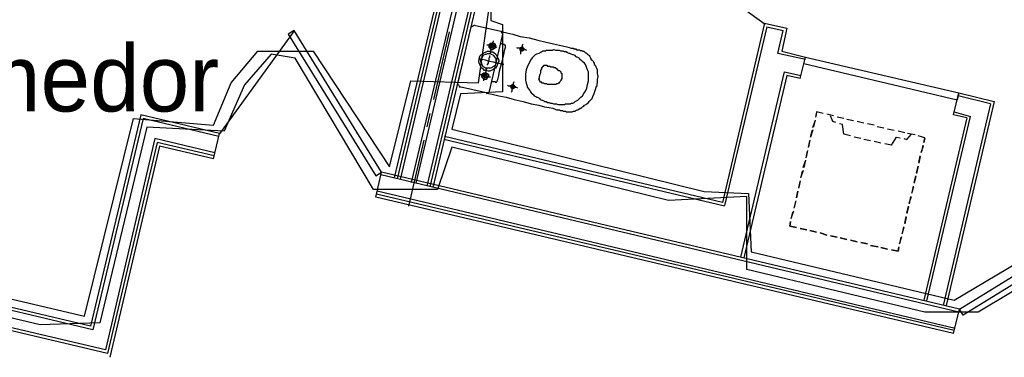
# Model space of a CAD drawing. Header units: feet. Extents: x -79 to 198, y -22 to 181.
# Tile 178 of 256: x 77 to 94, y 126 to 132. Entities that reach past the tile are written whole.
import ezdxf
from ezdxf.enums import TextEntityAlignment as Align

# ---------------------------------------------------------------- set-up
doc = ezdxf.new("R2010")
doc.units = ezdxf.units.FT
for name, color, linetype in [('A-AREA-COMUN', 252, 'CONTINUOUS'), ('A-AREA-UNIDAD', 30, 'CONTINUOUS'), ('A-LINEA', 7, 'CONTINUOUS'), ('A-NOMBRE-ESPACIO', 2, 'CONTINUOUS')]:
    doc.layers.add(name, color=color, linetype=linetype)

msp = doc.modelspace()

# ---------------------------------------------------------------- linework, layer by layer
at = {"layer": 'A-AREA-COMUN'}
msp.add_lwpolyline([(96.16, 128.3378), (93.92, 127.0044), (92.96, 127.0044), (89.76, 127.7689), (89.76, 129.0844), (88.352, 129.0133), (84.448, 129.9733), (84.192, 129.2089), (83.04, 129.2089), (81.632, 131.5733), (81.2, 131.6444), (80.72, 131.0933), (80.352, 130.2578), (78.96, 130.3289), (78.112, 126.8089), (77.04, 126.7733), (47.648, 133.7422)], dxfattribs=at)
at = {"layer": 'A-AREA-UNIDAD'}
for points in [[(59.6, 131.2178), (77.84, 126.9333), (78.72, 130.4889), (80.16, 130.3644), (80.48, 131.1289), (80.96, 131.6978), (81.952, 131.6978), (83.328, 129.6178), (83.712, 131.1644), (84.928, 131.1289), (85.152, 132.6933)], [(85.152, 132.6578), (85.152, 132.2489), (85.36, 132.1778), (85.36, 130.9689), (84.608, 130.9333), (84.448, 130.2933), (88.992, 129.1733), (89.792, 129.1378), (89.84, 128.0889), (93.488, 127.2178), (95.44, 128.3733)]]:
    msp.add_lwpolyline(points, dxfattribs=at)
at = {"layer": 'A-LINEA'}
for p, q in [((88.04, 148.9244), (83.4133, 129.4178)), ((88.08, 148.9111), (83.4667, 129.4044)), ((88.1333, 148.8978), (83.52, 129.3911)), ((88.3333, 148.8578), (83.72, 129.3378)), ((88.4133, 148.8311), (83.8, 129.3244)), ((88.6267, 148.7911), (84, 129.2711)), ((88.6667, 148.7778), (84.0533, 129.2578)), ((88.72, 148.7644), (84.1067, 129.2444)), ((77.9867, 126.6844), (47.4933, 133.8978)), ((77.9467, 126.7511), (47.56, 133.9378)), ((78.2133, 126.3244), (47.4267, 133.6044)), ((78.2533, 126.2578), (47.4667, 133.5378)), ((88.3295, 133.4553), (90.0885, 132.187)), ((90.08, 132.2044), (89.32, 128.9778)), ((90.08, 132.2044), (90.48, 132.1111)), ((81.6117, 132.067), (80.2674, 130.21)), ((84.4, 132.0444), (84.12, 130.8311)), ((84.56, 131.1111), (84.8, 132.1378)), ((84.8574, 132.1632), (84.8013, 132.1285)), ((84.8533, 132.1644), (85.3333, 132.0578)), ((85.3721, 132.0004), (85.3374, 132.0565)), ((90.12, 132.1378), (89.36, 128.9244)), ((90.12, 132.1378), (90.4133, 132.0711)), ((90.32, 131.6578), (90.4133, 132.0711)), ((90.48, 132.1111), (90.3867, 131.6978)), ((85.36, 132.0044), (85.12, 130.9778)), ((90.3867, 131.6978), (90.8133, 131.5911)), ((90.8133, 131.5511), (90.32, 131.6578)), ((90.72, 131.2044), (90.8133, 131.5911)), ((89.6533, 127.9911), (90.44, 131.3244)), ((90.44, 131.3244), (90.7333, 131.2578)), ((90.48, 131.2578), (89.7067, 127.9778)), ((90.72, 131.2044), (90.48, 131.2578)), ((84.5613, 131.1019), (84.5959, 131.0457)), ((85.0667, 130.9511), (84.5867, 131.0578)), ((85.0759, 130.939), (85.1321, 130.9737)), ((94.2133, 130.7911), (93.3467, 127.1244)), ((93.48, 130.5511), (93.5733, 130.9511)), ((94.1467, 130.7511), (93.56, 130.8978)), ((93.5733, 130.9511), (94.2133, 130.7911)), ((94.1467, 130.7511), (93.2933, 127.1244)), ((78.8533, 130.5511), (77.9467, 126.7511)), ((78.8933, 130.4844), (77.9867, 126.6844)), ((80.2667, 130.2178), (78.8533, 130.5511)), ((80.2533, 130.1644), (78.8933, 130.4844)), ((84.0533, 130.5778), (84, 130.3378)), ((90.9467, 130.3244), (90.9867, 130.4444)), ((90.9867, 130.4578), (90.96, 130.3378)), ((91, 130.5111), (91.0133, 130.5778)), ((91.1333, 130.5778), (91.0133, 130.6044)), ((91.32, 130.5378), (91.2, 130.5644)), ((91.32, 130.5378), (91.2, 130.5644)), ((91.5067, 130.4844), (91.3867, 130.5111)), ((91.5067, 130.4844), (91.3867, 130.5111)), ((91.68, 130.4444), (91.56, 130.4711)), ((91.68, 130.4444), (91.56, 130.4711)), ((93.72, 130.4978), (92.9467, 127.2178)), ((93, 127.2044), (93.7867, 130.5244)), ((93.72, 130.4978), (93.48, 130.5511)), ((93.4933, 130.6044), (93.7867, 130.5244)), ((90.9467, 130.2844), (90.9067, 130.1511)), ((90.9067, 130.1511), (90.9333, 130.2711)), ((91.8667, 130.4044), (91.7467, 130.4311)), ((91.8667, 130.4044), (91.7467, 130.4311)), ((92.0533, 130.3644), (91.9333, 130.3911)), ((92.0533, 130.3644), (91.9333, 130.3911)), ((92.2267, 130.3111), (92.1067, 130.3378)), ((92.2267, 130.3111), (92.1067, 130.3378)), ((92.4133, 130.2711), (92.2933, 130.2978)), ((92.4133, 130.2711), (92.2933, 130.2978)), ((92.6, 130.2311), (92.48, 130.2578)), ((92.6, 130.2311), (92.48, 130.2578)), ((79.1067, 130.1244), (78.2133, 126.3244)), ((80.1867, 129.8711), (79.1067, 130.1244)), ((80.16, 129.7644), (80.2667, 130.2178)), ((83.9467, 130.0978), (83.6667, 128.9111)), ((89.36, 128.9111), (84.3067, 130.1111)), ((89.32, 128.9778), (84.32, 130.1644)), ((90.8933, 130.0978), (90.8667, 129.9778)), ((90.8667, 129.9644), (90.8933, 130.0844)), ((91.6267, 130.1778), (91.5067, 130.2044)), ((91.8133, 130.1244), (91.6933, 130.1511)), ((91.9867, 130.0844), (91.8667, 130.1111)), ((92.7867, 130.1911), (92.6533, 130.2178)), ((92.7867, 130.1911), (92.6533, 130.2178)), ((92.96, 130.1378), (92.84, 130.1778)), ((92.96, 130.1244), (92.9467, 130.0578)), ((79.1467, 130.0578), (78.2533, 126.2578)), ((79.1867, 129.9911), (78.2933, 126.1911)), ((80.1733, 129.8178), (79.1467, 130.0578)), ((80.16, 129.7644), (79.1867, 129.9911)), ((90.8533, 129.9111), (90.8267, 129.7911)), ((92.1733, 130.0444), (92.0533, 130.0711)), ((92.36, 130.0044), (92.24, 130.0311)), ((92.9333, 129.9911), (92.8933, 129.8711)), ((92.9067, 129.8844), (92.9333, 130.0044)), ((90.7733, 129.6044), (90.8133, 129.7244)), ((90.8133, 129.7378), (90.7867, 129.6044)), ((90.8267, 129.7778), (90.8533, 129.8978)), ((92.8533, 129.6978), (92.88, 129.8178)), ((92.88, 129.8044), (92.8533, 129.6844)), ((90.7733, 129.5511), (90.7333, 129.4311)), ((92.8133, 129.5111), (92.84, 129.6311)), ((92.84, 129.6311), (92.8133, 129.4978)), ((83.08, 129.0711), (83.1867, 129.5244)), ((93.5733, 127.0044), (83.1733, 129.4711)), ((93.5867, 127.0578), (83.1867, 129.5244)), ((90.7333, 129.4178), (90.76, 129.5378)), ((92.7733, 129.3378), (92.8, 129.4578)), ((92.8, 129.4444), (92.7733, 129.3244)), ((90.72, 129.3644), (90.6933, 129.2444)), ((90.6933, 129.2311), (90.72, 129.3511)), ((92.76, 129.2578), (92.72, 129.1378)), ((92.7333, 129.1511), (92.76, 129.2711)), ((93.48, 126.6178), (83.08, 129.0711)), ((93.4933, 126.6711), (83.0933, 129.1244)), ((93.5067, 126.7111), (83.1067, 129.1778)), ((90.68, 129.1778), (90.6533, 129.0578)), ((90.6533, 129.0578), (90.68, 129.1778)), ((92.68, 128.9644), (92.72, 129.0844)), ((92.7067, 129.0844), (92.68, 128.9511)), ((90.64, 129.0044), (90.6133, 128.8844)), ((90.6133, 128.8711), (90.64, 128.9911)), ((92.64, 128.7911), (92.6667, 128.9111)), ((92.6667, 128.8978), (92.64, 128.7778)), ((90.6, 128.8178), (90.56, 128.6978)), ((90.56, 128.6844), (90.5867, 128.8044)), ((92.6, 128.6044), (92.6267, 128.7244)), ((92.6267, 128.7111), (92.6, 128.5911)), ((90.5467, 128.6311), (90.5333, 128.5511)), ((90.5333, 128.5511), (90.6533, 128.5244)), ((90.72, 128.5111), (90.84, 128.4844)), ((90.84, 128.4844), (90.72, 128.5111)), ((92.5867, 128.5244), (92.5467, 128.4044)), ((92.56, 128.4178), (92.5867, 128.5378)), ((90.8933, 128.4711), (91.0133, 128.4444)), ((91.0133, 128.4444), (90.8933, 128.4711)), ((91.08, 128.4311), (91.2, 128.3911)), ((91.2, 128.3911), (91.08, 128.4311)), ((91.2667, 128.3778), (91.3867, 128.3511)), ((91.3867, 128.3511), (91.2667, 128.3778)), ((91.44, 128.3378), (91.56, 128.3111)), ((91.56, 128.3111), (91.44, 128.3378)), ((92.5067, 128.2311), (92.5467, 128.3644)), ((92.5333, 128.3511), (92.5067, 128.2311)), ((91.6267, 128.2978), (91.7467, 128.2711)), ((91.7467, 128.2711), (91.6267, 128.2978)), ((91.8133, 128.2578), (91.9333, 128.2311)), ((91.9333, 128.2311), (91.8133, 128.2578)), ((91.9867, 128.2044), (92.12, 128.1778)), ((92.12, 128.1778), (91.9867, 128.2044)), ((92.1733, 128.1644), (92.2933, 128.1378)), ((92.2933, 128.1378), (92.1733, 128.1644)), ((93.48, 126.6178), (93.5867, 127.0578))]:
    msp.add_line(p, q, dxfattribs=at)
for points in [[(83.1867, 129.5244), (81.6133, 132.0711), (81.5067, 132.0044), (83.08, 129.4578), (83.1867, 129.5244)], [(85.3333, 132.0578), (85.36, 132.0444), (85.44, 132.0311), (85.5467, 132.0044), (85.68, 131.9644), (85.84, 131.9378), (86, 131.8978), (86.1467, 131.8578), (86.28, 131.8311), (86.3867, 131.8044), (86.4667, 131.7911), (86.52, 131.7778), (86.56, 131.7644), (86.6, 131.7511), (86.6133, 131.7511), (86.6267, 131.7511), (86.64, 131.7511), (86.64, 131.7378), (86.6533, 131.7378), (86.6667, 131.7378), (86.68, 131.7378), (86.6933, 131.7244), (86.72, 131.7244), (86.7333, 131.7244), (86.7467, 131.7244), (86.76, 131.7111), (86.7733, 131.7111), (86.7867, 131.7111), (86.8, 131.6978), (86.8133, 131.6978), (86.8267, 131.6978), (86.84, 131.6844), (86.8533, 131.6711), (86.8667, 131.6711), (86.88, 131.6578), (86.8933, 131.6444), (86.9067, 131.6311), (86.92, 131.6178), (86.9333, 131.6044), (86.9467, 131.5778), (86.9467, 131.5644), (86.96, 131.5511), (86.9733, 131.5378), (86.9867, 131.5244), (87, 131.4978), (87.0133, 131.4844), (87.0133, 131.4578), (87.0267, 131.4444), (87.04, 131.4178), (87.0533, 131.3911), (87.0667, 131.3644), (87.0667, 131.3378), (87.0667, 131.2978), (87.08, 131.2444), (87.0667, 131.1911), (87.0667, 131.1378), (87.0533, 131.0578)], [(85.1467, 131.6578), (85.1467, 131.6711), (85.1467, 131.6844), (85.16, 131.7244), (85.16, 131.7511), (85.1733, 131.7911), (85.1867, 131.8311), (85.1867, 131.8578), (85.2, 131.8711), (85.2, 131.8844)], [(85.28, 131.4844), (85.2667, 131.4444), (85.2533, 131.4178), (85.24, 131.3911), (85.2133, 131.3778), (85.1867, 131.3644), (85.16, 131.3511), (85.1333, 131.3378), (85.1067, 131.3378), (85.0667, 131.3511), (85.04, 131.3511), (85.0133, 131.3778), (84.9867, 131.3911), (84.9733, 131.4178), (84.96, 131.4444), (84.9467, 131.4711), (84.9333, 131.4978), (84.9333, 131.5244), (84.9467, 131.5644), (84.9467, 131.5911), (84.96, 131.6178), (84.9867, 131.6444), (85.0133, 131.6578), (85.0267, 131.6711), (85.0667, 131.6844), (85.0933, 131.6978), (85.12, 131.6978), (85.1467, 131.6844), (85.1867, 131.6844), (85.2133, 131.6711), (85.24, 131.6444), (85.2533, 131.6178), (85.2667, 131.6044), (85.28, 131.5644), (85.2933, 131.5378), (85.2933, 131.5111), (85.28, 131.4844)], [(85.2667, 131.7644), (85.24, 131.7778), (85.2267, 131.7778), (85.1867, 131.7911), (85.16, 131.7911), (85.1333, 131.8044), (85.1067, 131.8044), (85.0933, 131.8044), (85.08, 131.8044)], [(85.2267, 131.7778), (85.2267, 131.7644), (85.2267, 131.7511), (85.2133, 131.7511), (85.2133, 131.7378), (85.2, 131.7378), (85.1867, 131.7378), (85.1867, 131.7244), (85.1733, 131.7244), (85.16, 131.7244), (85.1467, 131.7378), (85.1333, 131.7511), (85.12, 131.7644), (85.12, 131.7778), (85.12, 131.7911), (85.12, 131.8044), (85.12, 131.8178), (85.1333, 131.8311), (85.1467, 131.8444), (85.16, 131.8444), (85.1733, 131.8444), (85.1867, 131.8444), (85.2, 131.8444), (85.2133, 131.8444), (85.2133, 131.8311), (85.2267, 131.8311), (85.2267, 131.8178), (85.2267, 131.8044), (85.24, 131.7911), (85.2267, 131.7778)], [(85.2, 131.7778), (85.2, 131.7644), (85.1867, 131.7644), (85.1733, 131.7511), (85.1733, 131.7644), (85.16, 131.7644), (85.1467, 131.7644), (85.1467, 131.7778), (85.1467, 131.7911), (85.1467, 131.8044), (85.16, 131.8178), (85.1733, 131.8178), (85.1867, 131.8178), (85.2, 131.8178), (85.2, 131.8044), (85.2133, 131.7911), (85.2, 131.7778)], [(85.16, 131.1644), (85.1733, 131.1511), (85.1867, 131.1511), (85.2133, 131.1511), (85.2267, 131.1511), (85.2267, 131.1378), (85.24, 131.1378), (85.2533, 131.1378), (85.2667, 131.1511), (85.2667, 131.1644), (85.28, 131.1911), (85.2933, 131.2578), (85.3067, 131.3378), (85.3333, 131.4311), (85.36, 131.5378), (85.3867, 131.6311), (85.4, 131.7111), (85.4133, 131.7644), (85.4133, 131.7778), (85.4133, 131.7911), (85.4133, 131.8044), (85.4, 131.8044), (85.4, 131.8178), (85.3867, 131.8178), (85.3733, 131.8178), (85.36, 131.8178), (85.3467, 131.8311), (85.3333, 131.8311), (85.32, 131.8311)], [(85.8, 131.7111), (85.7733, 131.7244), (85.76, 131.7244), (85.72, 131.7378), (85.6933, 131.7378), (85.6667, 131.7511), (85.64, 131.7511), (85.6267, 131.7511), (85.6267, 131.7644)], [(85.7467, 131.7244), (85.7333, 131.7111), (85.72, 131.7111), (85.72, 131.6978), (85.7067, 131.6978), (85.6933, 131.7111), (85.68, 131.7111), (85.68, 131.7244), (85.68, 131.7378), (85.6667, 131.7378), (85.68, 131.7511), (85.68, 131.7644), (85.6933, 131.7644), (85.7067, 131.7778), (85.72, 131.7778), (85.72, 131.7644), (85.7333, 131.7644), (85.7333, 131.7511), (85.7467, 131.7511), (85.7467, 131.7378), (85.7467, 131.7244)], [(85.6933, 131.6444), (85.6933, 131.6578), (85.6933, 131.6711), (85.6933, 131.6978), (85.7067, 131.7244), (85.7067, 131.7511), (85.72, 131.7911), (85.72, 131.8044), (85.7333, 131.8311)], [(85.7867, 131.3644), (85.7733, 131.2844), (85.7733, 131.2311), (85.7733, 131.1778), (85.7867, 131.1244), (85.8, 131.0844), (85.8133, 131.0444), (85.8267, 131.0178), (85.8533, 130.9911), (85.8667, 130.9644), (85.88, 130.9511), (85.9067, 130.9244), (85.92, 130.9111), (85.9333, 130.8978), (85.96, 130.8844), (85.9733, 130.8711), (85.9867, 130.8711), (86.0133, 130.8578), (86.0267, 130.8444), (86.04, 130.8311), (86.0667, 130.8178), (86.08, 130.8178), (86.1067, 130.8044), (86.12, 130.7911), (86.1467, 130.7911), (86.1733, 130.7778), (86.2, 130.7778), (86.2267, 130.7644), (86.2533, 130.7644), (86.28, 130.7511), (86.3067, 130.7511), (86.3333, 130.7511), (86.36, 130.7378), (86.3867, 130.7378), (86.4133, 130.7378), (86.4267, 130.7378), (86.4533, 130.7378), (86.48, 130.7378), (86.4933, 130.7511), (86.5067, 130.7511), (86.5333, 130.7511), (86.5467, 130.7511), (86.5733, 130.7511), (86.5867, 130.7511), (86.6, 130.7644), (86.6267, 130.7644), (86.6533, 130.7778), (86.6667, 130.7911), (86.6933, 130.8044), (86.72, 130.8178), (86.7467, 130.8444), (86.7733, 130.8711), (86.8, 130.8978), (86.8267, 130.9378), (86.8533, 130.9778), (86.88, 131.0311), (86.8933, 131.0978), (86.9067, 131.1644), (86.9067, 131.2178), (86.9067, 131.2711), (86.9067, 131.3244), (86.8933, 131.3644), (86.88, 131.3911), (86.8667, 131.4311), (86.8533, 131.4578), (86.84, 131.4844), (86.8133, 131.4978), (86.8, 131.5111), (86.7867, 131.5244), (86.7733, 131.5378), (86.76, 131.5511), (86.7467, 131.5644), (86.7333, 131.5778), (86.7067, 131.5911), (86.6933, 131.5911), (86.68, 131.6044), (86.6667, 131.6178), (86.64, 131.6311), (86.6267, 131.6311), (86.6, 131.6444), (86.5733, 131.6578), (86.56, 131.6578), (86.5333, 131.6711), (86.5067, 131.6844), (86.48, 131.6844), (86.4533, 131.6978), (86.4133, 131.6978), (86.3867, 131.7111), (86.3733, 131.7111), (86.3467, 131.7111), (86.32, 131.7111), (86.2933, 131.7244), (86.28, 131.7244), (86.2533, 131.7111), (86.2267, 131.7111), (86.2133, 131.7111), (86.1867, 131.7111), (86.1733, 131.7111), (86.1467, 131.7111), (86.1333, 131.6978), (86.1067, 131.6978), (86.08, 131.6978), (86.0667, 131.6844), (86.04, 131.6711), (86.0133, 131.6578), (85.9733, 131.6444), (85.9467, 131.6311), (85.92, 131.6044), (85.8933, 131.5778), (85.8667, 131.5378), (85.84, 131.4844), (85.8133, 131.4311), (85.7867, 131.3644)], [(85.3867, 131.4578), (85.3733, 131.4578), (85.32, 131.4711), (85.2667, 131.4844), (85.2, 131.4978), (85.12, 131.5111), (85.0533, 131.5378), (84.9867, 131.5511), (84.9467, 131.5511), (84.9333, 131.5644)], [(85.24, 131.4844), (85.24, 131.4711), (85.2267, 131.4444), (85.2133, 131.4311), (85.1867, 131.4178), (85.1733, 131.4044), (85.1467, 131.3911), (85.1333, 131.3911), (85.1067, 131.3911), (85.08, 131.3911), (85.0533, 131.3911), (85.04, 131.4044), (85.0133, 131.4178), (85, 131.4444), (84.9867, 131.4578), (84.9867, 131.4844), (84.9733, 131.4978), (84.9733, 131.5244), (84.9733, 131.5511), (84.9867, 131.5778), (85, 131.5911), (85.0133, 131.6178), (85.0267, 131.6311), (85.0533, 131.6444), (85.0667, 131.6444), (85.0933, 131.6578), (85.12, 131.6578), (85.1467, 131.6578), (85.16, 131.6444), (85.1867, 131.6311), (85.2, 131.6178), (85.2133, 131.6044), (85.2267, 131.5778), (85.24, 131.5644), (85.24, 131.5378), (85.24, 131.5111), (85.24, 131.4844)], [(85.0933, 131.4444), (85.0933, 131.4578), (85.1067, 131.4844), (85.1067, 131.5111), (85.12, 131.5378), (85.12, 131.5778), (85.1333, 131.5911), (85.1333, 131.6178)], [(93.5467, 130.8178), (90.7867, 131.4711), (90.8133, 131.5911), (93.5733, 130.9511), (93.5467, 130.8178)], [(85.0267, 131.1644), (85.0267, 131.1778), (85.0267, 131.1911), (85.04, 131.2311), (85.0533, 131.2578), (85.0533, 131.2978), (85.0667, 131.3378), (85.0667, 131.3644), (85.08, 131.3778), (85.08, 131.3911)], [(86.0667, 131.4044), (86.08, 131.4044), (86.08, 131.4178), (86.0933, 131.4311), (86.1067, 131.4311), (86.1067, 131.4444), (86.12, 131.4444), (86.1333, 131.4444), (86.1467, 131.4444), (86.16, 131.4444), (86.1733, 131.4311), (86.1867, 131.4311), (86.2, 131.4311), (86.2133, 131.4311), (86.2267, 131.4178), (86.24, 131.4178), (86.2667, 131.4178), (86.28, 131.4178), (86.28, 131.4044), (86.2933, 131.4044), (86.3067, 131.4044), (86.32, 131.3911), (86.3333, 131.3911), (86.3333, 131.3778), (86.3467, 131.3778), (86.3467, 131.3644), (86.36, 131.3644), (86.3733, 131.3511), (86.3867, 131.3511), (86.4, 131.3378), (86.4133, 131.3244), (86.4133, 131.3111), (86.4267, 131.2978), (86.4267, 131.2711), (86.4267, 131.2444), (86.4267, 131.2044), (86.4133, 131.1778), (86.4, 131.1511), (86.3867, 131.1378), (86.3733, 131.1244), (86.36, 131.1111), (86.3467, 131.1111), (86.3333, 131.1111), (86.32, 131.0978), (86.3067, 131.0978), (86.2933, 131.0978), (86.28, 131.0978), (86.2667, 131.0978), (86.2533, 131.0978), (86.24, 131.0978), (86.2267, 131.0978), (86.2133, 131.0978), (86.2, 131.0978), (86.1867, 131.0978), (86.1733, 131.0978), (86.16, 131.1111), (86.1467, 131.1111), (86.1333, 131.1111), (86.12, 131.1111), (86.1067, 131.1244), (86.0933, 131.1244), (86.08, 131.1244), (86.0667, 131.1244), (86.0667, 131.1378), (86.0533, 131.1378), (86.04, 131.1378), (86.04, 131.1511), (86.0267, 131.1644), (86.0267, 131.1778), (86.0267, 131.1911), (86.0133, 131.1911), (86.0133, 131.2044), (86.0267, 131.2044), (86.0267, 131.2178), (86.0267, 131.2444), (86.04, 131.2844), (86.0533, 131.3111), (86.0533, 131.3511), (86.0667, 131.3778), (86.0667, 131.3911), (86.0667, 131.4044)], [(85.1467, 131.2311), (85.1333, 131.2311), (85.12, 131.2311), (85.0933, 131.2444), (85.0667, 131.2444), (85.04, 131.2578), (85.0133, 131.2578), (84.9867, 131.2711), (84.96, 131.2711)], [(85.1067, 131.2444), (85.1067, 131.2311), (85.0933, 131.2178), (85.08, 131.2044), (85.0667, 131.1911), (85.0533, 131.1911), (85.04, 131.1911), (85.0267, 131.2044), (85.0133, 131.2044), (85, 131.2178), (85, 131.2311), (84.9867, 131.2311), (84.9867, 131.2444), (84.9867, 131.2578), (84.9867, 131.2711), (85, 131.2711), (85, 131.2844), (85, 131.2978), (85.0133, 131.2978), (85.0267, 131.3111), (85.04, 131.3111), (85.0533, 131.3111), (85.0667, 131.3111), (85.08, 131.2978), (85.0933, 131.2978), (85.0933, 131.2844), (85.1067, 131.2844), (85.1067, 131.2711), (85.1067, 131.2578), (85.1067, 131.2444)], [(85.08, 131.2444), (85.08, 131.2311), (85.0667, 131.2311), (85.0533, 131.2178), (85.04, 131.2178), (85.04, 131.2311), (85.0267, 131.2311), (85.0267, 131.2444), (85.0133, 131.2444), (85.0133, 131.2578), (85.0133, 131.2711), (85.0267, 131.2711), (85.0267, 131.2844), (85.04, 131.2844), (85.0533, 131.2844), (85.0667, 131.2844), (85.0667, 131.2711), (85.08, 131.2711), (85.08, 131.2578), (85.08, 131.2444)], [(85.52, 130.9644), (85.5333, 130.9778), (85.5333, 130.9911), (85.5333, 131.0178), (85.5467, 131.0444), (85.5467, 131.0711), (85.56, 131.1111), (85.56, 131.1244), (85.5733, 131.1511)], [(85.0667, 130.9511), (85.1067, 130.9378), (85.1733, 130.9244), (85.2933, 130.8978), (85.4267, 130.8711), (85.5733, 130.8311), (85.7333, 130.7911), (85.88, 130.7511), (86.0133, 130.7244), (86.12, 130.6978), (86.2, 130.6844), (86.2667, 130.6711), (86.3067, 130.6578), (86.3333, 130.6444), (86.3467, 130.6444), (86.36, 130.6444), (86.3733, 130.6444), (86.3867, 130.6444), (86.4, 130.6311), (86.4133, 130.6311), (86.4267, 130.6311), (86.44, 130.6311), (86.4533, 130.6178), (86.4667, 130.6178), (86.48, 130.6178), (86.4933, 130.6178), (86.5067, 130.6044), (86.5333, 130.6044), (86.5467, 130.6044), (86.56, 130.6044), (86.5733, 130.6044), (86.5867, 130.6044), (86.6, 130.6044), (86.6133, 130.6044), (86.64, 130.6178), (86.6533, 130.6178), (86.6667, 130.6178), (86.68, 130.6311), (86.7067, 130.6444), (86.72, 130.6444), (86.7333, 130.6578), (86.76, 130.6711), (86.7733, 130.6711), (86.7867, 130.6844), (86.8, 130.6978), (86.8267, 130.7111), (86.84, 130.7244), (86.8667, 130.7378), (86.88, 130.7511), (86.9067, 130.7778), (86.92, 130.7911), (86.9467, 130.8178), (86.9733, 130.8444), (86.9867, 130.8844), (87.0133, 130.9378), (87.0267, 130.9911), (87.0533, 131.0711)], [(85.64, 131.0311), (85.6133, 131.0444), (85.6, 131.0444), (85.56, 131.0578), (85.5333, 131.0578), (85.5067, 131.0711), (85.48, 131.0711), (85.4667, 131.0711), (85.4533, 131.0844)], [(85.5867, 131.0444), (85.5733, 131.0444), (85.5733, 131.0311), (85.56, 131.0311), (85.56, 131.0178), (85.5467, 131.0178), (85.5333, 131.0178), (85.5333, 131.0311), (85.52, 131.0311), (85.52, 131.0444), (85.5067, 131.0578), (85.52, 131.0711), (85.52, 131.0844), (85.5333, 131.0844), (85.5333, 131.0978), (85.5467, 131.0978), (85.56, 131.0978), (85.56, 131.0844), (85.5733, 131.0844), (85.5733, 131.0711), (85.5867, 131.0711), (85.5867, 131.0578), (85.5867, 131.0444)], [(91.1333, 130.5778), (91.0133, 130.6044), (91, 130.5244)], [(91.36, 130.4178), (91.3067, 130.4311), (91.2667, 130.5378)], [(91.5067, 130.2044), (91.48, 130.3778), (91.4267, 130.3911)], [(92.36, 130.0044), (92.4533, 130.1511), (92.52, 130.1378)], [(92.5867, 130.1244), (92.64, 130.1111), (92.72, 130.2044)], [(92.9467, 130.0578), (92.96, 130.1378), (92.84, 130.1778)], [(90.6533, 128.5244), (90.5333, 128.5511), (90.5467, 128.6311)], [(93.5867, 127.0578), (96.1467, 128.6311), (96.2133, 128.5244), (93.6533, 126.9511), (93.5867, 127.0578)], [(92.36, 128.1244), (92.48, 128.0978), (92.4933, 128.1778)], [(92.4933, 128.1644), (92.48, 128.0978), (92.36, 128.1244)]]:
    msp.add_lwpolyline(points, dxfattribs=at)

# ---------------------------------------------------------------- texts
at = {"layer": 'A-NOMBRE-ESPACIO'}
msp.add_text('Sala - Comedor', height=1.2, dxfattribs=at).set_placement((74.64, 130.6133), align=Align.CENTER)

doc.saveas('drawing.dxf')
